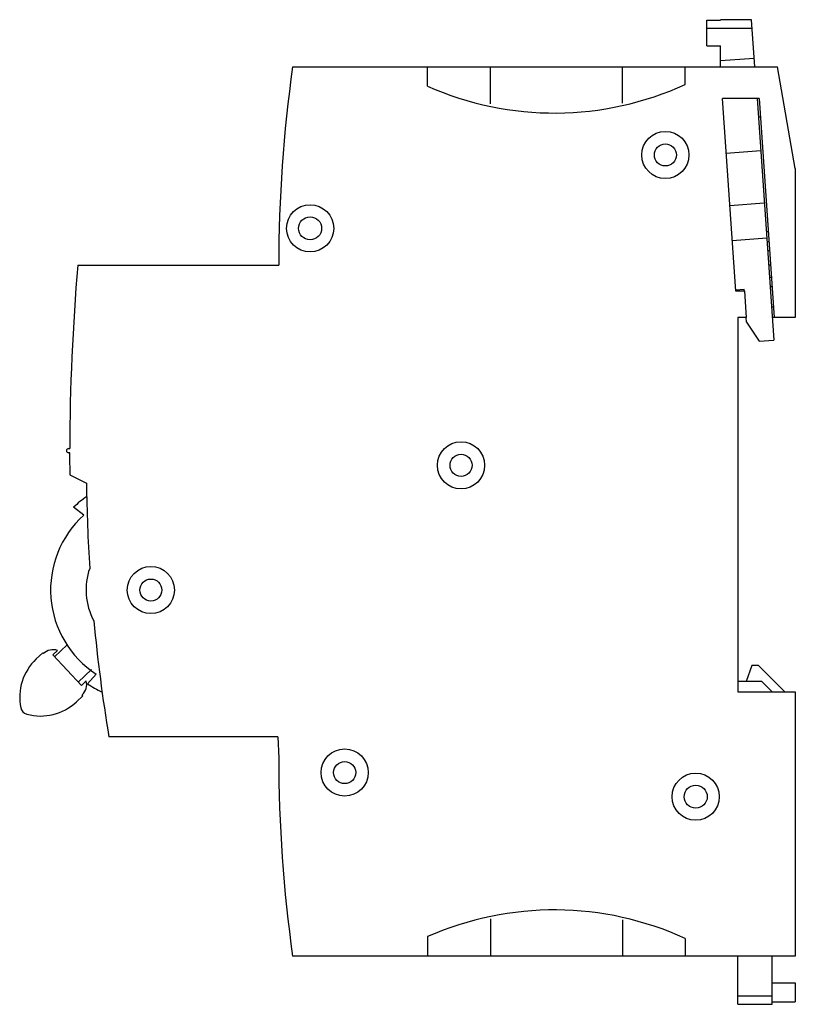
# Model space of a CAD drawing. Header units: millimetres. Extents: x 10.6 to 84.6, y 19.2 to 113.1.
import ezdxf

# ---------------------------------------------------------------- set-up
doc = ezdxf.new("R2010")
doc.units = ezdxf.units.MM
doc.header["$LTSCALE"] = 8.625479
doc.layers.get('0').update_dxf_attribs({"linetype": 'CONTINUOUS'})

msp = doc.modelspace()

# ---------------------------------------------------------------- linework, layer by layer
at = {"color": 7, "linetype": 'Continuous'}
for p, q in [((76.162, 110.597), (76.164, 113.058)), ((76.164, 113.058), (77.464, 113.057)), ((77.464, 113.057), (77.464, 113.096)), ((80.42, 113.093), (77.464, 113.096)), ((80.734, 108.596), (80.42, 113.093)), ((80.48, 112.241), (76.163, 112.245)), ((76.162, 110.597), (77.462, 110.596)), ((77.459, 108.596), (77.462, 110.596)), ((80.679, 109.388), (77.46, 109.163)), ((36.627, 108.596), (82.888, 108.596)), ((49.499, 106.744), (49.499, 108.596)), ((55.499, 105.056), (55.499, 108.596)), ((68.099, 105.141), (68.099, 108.596)), ((74.099, 106.924), (74.099, 108.596)), ((84.599, 98.896), (82.888, 108.596)), ((78.921, 87.197), (77.636, 105.596)), ((81.136, 105.596), (77.636, 105.596)), ((80.945, 105.583), (82.555, 82.532)), ((81.136, 105.596), (82.595, 84.696)), ((81.262, 103.796), (81.07, 103.796)), ((78, 100.379), (81.292, 100.609)), ((84.599, 98.896), (84.599, 84.696)), ((78.349, 95.391), (81.641, 95.621)), ((78.582, 92.049), (81.874, 92.279)), ((82.026, 92.853), (81.834, 92.853)), ((82.093, 91.896), (81.901, 91.896)), ((82.153, 91.038), (81.961, 91.038)), ((16.129, 89.696), (35.299, 89.696)), ((82.247, 89.692), (82.055, 89.692)), ((82.328, 88.52), (82.136, 88.52)), ((79.712, 87.35), (78.914, 87.295)), ((79.723, 87.193), (79.712, 87.35)), ((82.392, 87.616), (82.2, 87.616)), ((79.771, 87.197), (78.921, 87.197)), ((79.946, 84.696), (79.771, 87.197)), ((82.527, 85.681), (82.335, 85.681)), ((79.946, 84.696), (79.099, 84.696)), ((79.099, 84.696), (79.099, 48.996)), ((79.929, 84.241), (79.898, 84.693)), ((84.599, 84.696), (82.404, 84.696)), ((79.929, 84.241), (81.148, 82.434)), ((81.148, 82.434), (82.555, 82.532)), ((15.246, 72.194), (15.351, 72.194)), ((15.35, 71.794), (15.246, 71.794)), ((15.356, 69.692), (16.956, 68.899)), ((16.699, 65.836), (15.721, 66.605)), ((12.779, 52.711), (12.157, 52.128)), ((12.847, 52.638), (12.779, 52.711)), ((13.742, 52.518), (14.201, 52.949)), ((15.114, 53.463), (13.913, 52.336)), ((16.48, 49.602), (13.742, 52.518)), ((16.172, 49.93), (17.443, 51.124)), ((80.445, 51.496), (79.899, 49.996)), ((81.099, 51.496), (80.445, 51.496)), ((83.599, 48.996), (81.099, 51.496)), ((16.939, 50.033), (16.48, 49.602)), ((17.046, 49.774), (17.892, 50.686)), ((81.399, 49.996), (79.099, 49.996)), ((82.399, 48.996), (81.399, 49.996)), ((79.099, 48.996), (84.599, 48.996)), ((84.599, 48.996), (84.599, 23.796)), ((15.99, 48.045), (16.612, 48.629)), ((16.612, 48.629), (16.543, 48.702)), ((35.229, 44.697), (19.094, 44.697)), ((35.229, 44.697), (35.299, 42.684)), ((55.499, 27.336), (55.499, 23.796)), ((68.099, 27.251), (68.099, 23.796)), ((49.499, 25.648), (49.499, 23.796)), ((74.099, 25.468), (74.099, 23.796)), ((84.599, 23.796), (36.627, 23.796)), ((79.099, 19.196), (79.099, 23.796)), ((82.399, 19.196), (82.399, 23.796)), ((82.399, 21.238), (84.599, 21.238)), ((84.599, 21.238), (84.599, 19.446)), ((82.399, 19.961), (79.099, 19.961)), ((79.099, 19.196), (82.399, 19.196)), ((82.399, 19.446), (84.599, 19.446))]:
    msp.add_line(p, q, dxfattribs=at)
for centre, radius in [((72.198, 100.195), 2.25), ((72.198, 100.195), 1.05), ((38.298, 93.198), 2.25), ((38.298, 93.198), 1.1), ((52.696, 70.597), 2.25), ((52.696, 70.597), 1.05), ((23.098, 58.701), 2.25), ((23.098, 58.701), 1.05), ((41.593, 41.298), 2.25), ((41.593, 41.298), 1.05), ((75.093, 38.995), 2.25), ((75.093, 38.995), 1.1)]:
    msp.add_circle(centre, radius, dxfattribs=at)
for centre, radius, start, end in [((170.399, 89.696), 135.1, 171.95827, 179.99997), ((61.599, 134.196), 30, 246.21327, 294.62432), ((231.199, 71.369), 215.85, 175.12927, 179.78106), ((15.246, 71.994), 0.2, 89.99498, 269.99498), ((231.199, 71.369), 215.85, 179.88724, 180.44511), ((176.944, 70.839), 160, 180.69476, 183.607), ((23.1, 58.718), 10.8, 124.53932, 133.09165), ((23.1, 58.718), 9.573, 131.95832, 237.04168), ((23.1, 58.718), 6.19, 160.60547, 208.40471), ((176.944, 70.839), 160, 185.40318, 189.40363), ((13.791, 51.633), 1.379, 72.68141, 133.19428), ((15.58, 48.483), 5, 133.19428, 191.60615), ((15.6, 49.707), 1.379, 313.19428, 13.70716), ((23.107, 58.731), 10.815, 235.91431, 244.46489), ((12.568, 51.69), 5, 254.78242, 313.19428), ((11.466, 47.638), 0.8, 191.60615, 254.78242), ((170.399, 42.696), 135.1, 180.00485, 188.04173), ((61.599, -1.804), 30, 65.37568, 113.78673)]:
    msp.add_arc(centre, radius, start, end, dxfattribs=at)

doc.saveas('drawing.dxf')
